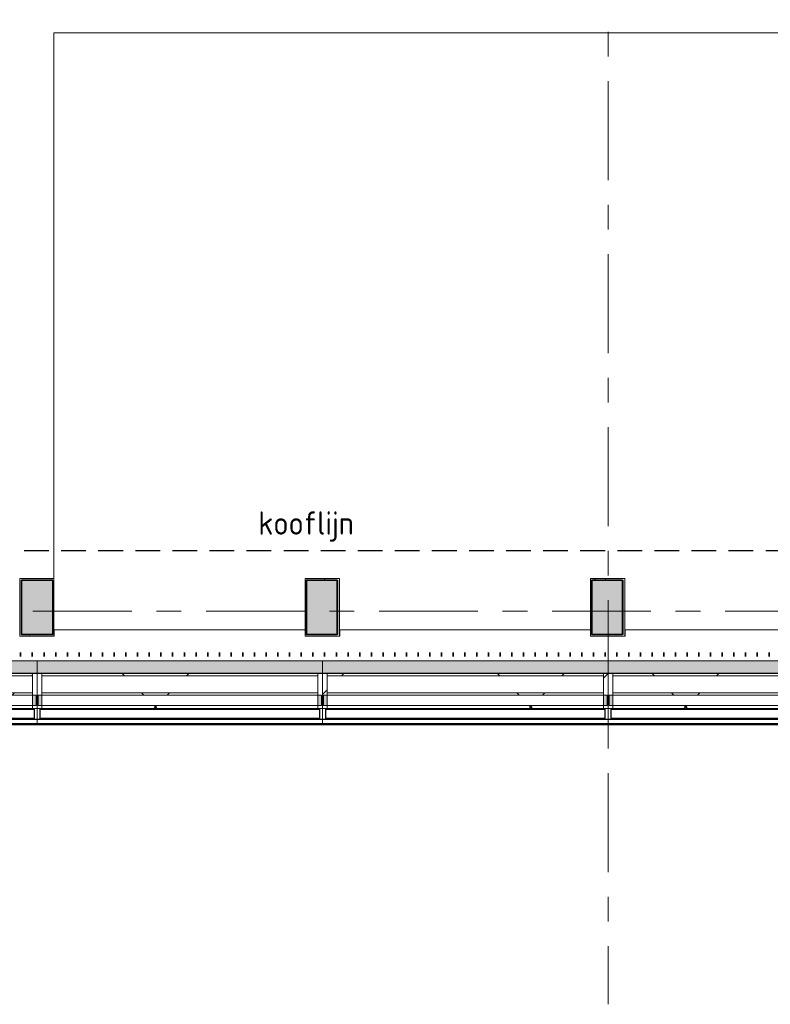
# Model space of a CAD drawing. Extents: x 2820 to 91013, y 1478 to 38178.
# Tile 41 of 182: x 22737 to 27558, y 16803 to 23127. Entities that reach past the tile are written whole.
import ezdxf

# ---------------------------------------------------------------- set-up
doc = ezdxf.new("R2010")
doc.units = 0
doc.header["$LTSCALE"] = 50
for name, pattern in [('HIDDEN2', [4.7625, 3.175, -1.5875]), ('Onderlegger 2e verdieping$0$brandscheiding', [1.5, 0, -1.5]), ('Onderlegger 2e verdieping$0$stramien', [22.225, 12.7, -3.175, 3.175, -3.175])]:
    doc.linetypes.add(name, pattern=pattern)
doc.layers.get('0').update_dxf_attribs({"linetype": 'CONTINUOUS'})
doc.layers.add('IWTEKST', color=2, linetype='CONTINUOUS')
for name, color, linetype, lineweight in [('Onderlegger 2e verdieping$0$A-FLOR-OTLN', 8, 'CONTINUOUS', 18), ('Onderlegger 2e verdieping$0$A-GENM', 8, 'CONTINUOUS', 18), ('Onderlegger 2e verdieping$0$A-GLAZ', 8, 'CONTINUOUS', 25), ('Onderlegger 2e verdieping$0$A-WALL', 8, 'CONTINUOUS', 25), ('Onderlegger 2e verdieping$0$A-WALL-PATT', 8, 'CONTINUOUS', 50), ('Onderlegger 2e verdieping$0$S-COLS', 8, 'CONTINUOUS', 18), ('Onderlegger 2e verdieping$0$S-GRID', 8, 'CONTINUOUS', 18)]:
    doc.layers.add(name, color=color, linetype=linetype, lineweight=lineweight)
doc.styles.get("Standard").update_dxf_attribs({"font": 'isocp.shx'})
pattern_1 = [(45, (-27433.3, -18763.2), (-707.107, 707.107), []), (135, (-27433.3, -18763.2), (-707.107, -707.107), [])]
pattern_2 = [(45, (-25599.93, -18763.2), (-212.132, 212.132), [])]
pattern_3 = [(45, (-25599.9, -18763.2), (-707.107, 707.107), []), (135, (-25599.9, -18763.2), (-707.107, -707.107), [])]
pattern_4 = [(45, (-23766.6, -18763.2), (-707.107, 707.107), []), (135, (-23766.6, -18763.2), (-707.107, -707.107), [])]
pattern_5 = [(45, (-21933.3, -18763.2), (-707.107, 707.107), []), (135, (-21933.3, -18763.2), (-707.107, -707.107), [])]

# ---------------------------------------------------------------- blocks, each defined once
blk = doc.blocks.new('Onderlegger 2e verdieping$0$65_KU_brandscheiding_v1 - 30m 2-11572238-Plotview 2e Verdieping - schaal 1 op 100')
at = {"layer": 'Onderlegger 2e verdieping$0$A-GENM', "linetype": 'Onderlegger 2e verdieping$0$brandscheiding', "lineweight": 100}
blk.add_line((3815.7, 0), (18385.8, 0), dxfattribs=at)
blk = doc.blocks.new('Onderlegger 2e verdieping$0$42_KA leemstuc betonkolomafwerking - Type-7772580-Plotview 2e Verdieping - schaal 1 op 100')
at = {"layer": 'Onderlegger 2e verdieping$0$A-GENM'}
h = blk.add_hatch(dxfattribs=at)
h.set_pattern_fill('FP_139', color=256, style=0, pattern_type=2)
h.set_pattern_definition([(0, (-24847.81, -19445.2), (406.4, 101.6), [33.528, -271.272, 33.528, -1896.872]), (0, (-24847.81, -19445.2), (406.4, 101.6), [-338.328, -271.272, 33.528, -576.072, -1016]), (0, (-24847.81, -19445.2), (406.4, 101.6), [-1219.2, 33.528, -271.272, 33.528, -677.672]), (0, (-24847.81, -19445.2), (406.4, 101.6), [-1557.528, -169.672, 33.528, -474.472]), (120, (-24695.41, -19394.4), (-291.18818, 301.15272), [33.528, -271.272, 33.528, -1896.872]), (120, (-24695.41, -19394.4), (-291.18818, 301.15272), [-338.328, -271.272, 33.528, -576.072, -1016]), (120, (-24695.41, -19394.4), (-291.18818, 301.15272), [-1219.2, 33.528, -271.272, 33.528, -677.672]), (120, (-24695.41, -19394.4), (-291.18818, 301.15272), [-1557.528, -169.672, 33.528, -474.472]), (240, (-24644.61, -19191.2), (-115.21182, -402.75272), [33.528, -271.272, 33.528, -1896.872]), (240, (-24644.61, -19191.2), (-115.21182, -402.75272), [-338.328, -271.272, 33.528, -576.072, -1016]), (240, (-24644.61, -19191.2), (-115.21182, -402.75272), [-1219.2, 33.528, -271.272, 33.528, -677.672]), (240, (-24644.61, -19191.2), (-115.21182, -402.75272), [-1557.528, -169.672, 33.528, -474.472])])
h.paths.add_polyline_path([(-57, -277), (-57, 93), (-277, 93), (-277, -277)], flags=0)
h.paths.add_polyline_path([(-267, -267), (-267, 83), (-67, 83), (-67, -267)], flags=0)
for p, q in [((-57, 93), (-277, 93)), ((-277, 93), (-277, -277)), ((-267, 83), (-67, 83)), ((-267, -267), (-267, 83)), ((-67, 83), (-67, -267)), ((-57, -277), (-57, 93)), ((-277, -277), (-57, -277)), ((-67, -267), (-267, -267))]:
    blk.add_line(p, q, dxfattribs=at)
blk = doc.blocks.new('Onderlegger 2e verdieping$0$42_KA leemstuc betonkolomafwerking - Type-V88-Plotview 2e Verdieping - schaal 1 op 100')
at = {"layer": 'Onderlegger 2e verdieping$0$A-GENM'}
h = blk.add_hatch(dxfattribs=at)
h.set_pattern_fill('FP_140', color=256, style=0, pattern_type=2)
h.set_pattern_definition([(0, (-26681.14, -19445.2), (406.4, 101.6), [33.528, -271.272, 33.528, -1896.872]), (0, (-26681.14, -19445.2), (406.4, 101.6), [-338.328, -271.272, 33.528, -576.072, -1016]), (0, (-26681.14, -19445.2), (406.4, 101.6), [-1219.2, 33.528, -271.272, 33.528, -677.672]), (0, (-26681.14, -19445.2), (406.4, 101.6), [-1557.528, -169.672, 33.528, -474.472]), (120, (-26528.74, -19394.4), (-291.18818, 301.15272), [33.528, -271.272, 33.528, -1896.872]), (120, (-26528.74, -19394.4), (-291.18818, 301.15272), [-338.328, -271.272, 33.528, -576.072, -1016]), (120, (-26528.74, -19394.4), (-291.18818, 301.15272), [-1219.2, 33.528, -271.272, 33.528, -677.672]), (120, (-26528.74, -19394.4), (-291.18818, 301.15272), [-1557.528, -169.672, 33.528, -474.472]), (240, (-26477.94, -19191.2), (-115.21182, -402.75272), [33.528, -271.272, 33.528, -1896.872]), (240, (-26477.94, -19191.2), (-115.21182, -402.75272), [-338.328, -271.272, 33.528, -576.072, -1016]), (240, (-26477.94, -19191.2), (-115.21182, -402.75272), [-1219.2, 33.528, -271.272, 33.528, -677.672]), (240, (-26477.94, -19191.2), (-115.21182, -402.75272), [-1557.528, -169.672, 33.528, -474.472])])
h.paths.add_polyline_path([(-57, -277), (-57, 93), (-277, 93), (-277, -277)], flags=0)
h.paths.add_polyline_path([(-67, -267), (-267, -267), (-267, 83), (-67, 83)], flags=0)
for p, q in [((-57, 93), (-277, 93)), ((-277, 93), (-277, -277)), ((-267, 83), (-67, 83)), ((-267, -267), (-267, 83)), ((-67, 83), (-67, -267)), ((-57, -277), (-57, 93)), ((-277, -277), (-57, -277)), ((-67, -267), (-267, -267))]:
    blk.add_line(p, q, dxfattribs=at)
blk = doc.blocks.new('Onderlegger 2e verdieping$0$42_KA leemstuc betonkolomafwerking - Type-V89-Plotview 2e Verdieping - schaal 1 op 100')
at = {"layer": 'Onderlegger 2e verdieping$0$A-GENM'}
h = blk.add_hatch(dxfattribs=at)
h.set_pattern_fill('FP_141', color=256, style=0, pattern_type=2)
h.set_pattern_definition([(0, (-23014.48, -19445.2), (406.4, 101.6), [33.528, -271.272, 33.528, -1896.872]), (0, (-23014.48, -19445.2), (406.4, 101.6), [-338.328, -271.272, 33.528, -576.072, -1016]), (0, (-23014.48, -19445.2), (406.4, 101.6), [-1219.2, 33.528, -271.272, 33.528, -677.672]), (0, (-23014.48, -19445.2), (406.4, 101.6), [-1557.528, -169.672, 33.528, -474.472]), (120, (-22862.08, -19394.4), (-291.18818, 301.15272), [33.528, -271.272, 33.528, -1896.872]), (120, (-22862.08, -19394.4), (-291.18818, 301.15272), [-338.328, -271.272, 33.528, -576.072, -1016]), (120, (-22862.08, -19394.4), (-291.18818, 301.15272), [-1219.2, 33.528, -271.272, 33.528, -677.672]), (120, (-22862.08, -19394.4), (-291.18818, 301.15272), [-1557.528, -169.672, 33.528, -474.472]), (240, (-22811.28, -19191.2), (-115.21182, -402.75272), [33.528, -271.272, 33.528, -1896.872]), (240, (-22811.28, -19191.2), (-115.21182, -402.75272), [-338.328, -271.272, 33.528, -576.072, -1016]), (240, (-22811.28, -19191.2), (-115.21182, -402.75272), [-1219.2, 33.528, -271.272, 33.528, -677.672]), (240, (-22811.28, -19191.2), (-115.21182, -402.75272), [-1557.528, -169.672, 33.528, -474.472])])
h.paths.add_polyline_path([(-57, -277), (-57, 93), (-277, 93), (-277, -277)], flags=0)
h.paths.add_polyline_path([(-67, -267), (-267, -267), (-267, 83), (-67, 83)], flags=0)
for p, q in [((-57, 93), (-277, 93)), ((-277, 93), (-277, -277)), ((-267, 83), (-67, 83)), ((-267, -267), (-267, 83)), ((-67, 83), (-67, -267)), ((-57, -277), (-57, 93)), ((-277, -277), (-57, -277)), ((-67, -267), (-267, -267))]:
    blk.add_line(p, q, dxfattribs=at)
blk = doc.blocks.new('Onderlegger 2e verdieping$0$31_KA_Houten vliesgevel met draaiend deel natuursteen gevel - 31_KA_Houten vliesgevel met draaiend deel natuursteen gevel-12423262-Plotview 2e Verdieping - schaal 1 op 100')
at = {"layer": 'Onderlegger 2e verdieping$0$A-GLAZ'}
h = blk.add_hatch(color=256, dxfattribs=at)
h.paths.add_polyline_path([(841, 166), (867.7, 166), (867.7, 245), (-916.7, 245), (-916.7, 166), (535.3, 166)], flags=0)
h.paths.add_polyline_path([(-809.1, 405), (-806.7, 405), (-806.7, 411), (-809.1, 411)], flags=0)
at = {"layer": 'Onderlegger 2e verdieping$0$A-GLAZ', "lineweight": 18}
h = blk.add_hatch(dxfattribs=at)
h.set_pattern_fill('FP_385', color=256, style=0, pattern_type=2)
h.set_pattern_definition([(45, (-27433.26, -18763.2), (-212.132, 212.132), [])])
h.paths.add_polyline_path([(-916.7, -60), (-886.7, -60), (-886.7, -40), (-910.2, -40), (-910.2, 26), (-886.7, 26), (-886.7, 165), (-916.7, 165), (-916.7, 145.6)], flags=0)
h = blk.add_hatch(dxfattribs=at)
h.set_pattern_fill('FP_386', color=256, style=0, pattern_type=2)
h.set_pattern_definition(pattern_1)
h.paths.add_polyline_path([(535.3, 150), (886.6, 150), (886.6, 165), (-886.7, 165), (-886.7, 150), (-76.3, 150)], flags=0)
at = {"layer": 'Onderlegger 2e verdieping$0$A-GLAZ'}
h = blk.add_hatch(color=256, dxfattribs=at)
h.paths.add_polyline_path([(886.6, -40), (910.1, -40), (910.1, 26), (886.6, 26)], flags=0)
h.paths.add_polyline_path([(-886.7, -40), (-886.7, 26), (-910.2, 26), (-910.2, -40), (-907.1, -40)], flags=0)
at = {"layer": 'Onderlegger 2e verdieping$0$A-GLAZ', "lineweight": 18}
h = blk.add_hatch(dxfattribs=at)
h.set_pattern_fill('FP_386', color=256, style=0, pattern_type=2)
h.set_pattern_definition(pattern_1)
h.paths.add_polyline_path([(535.3, 26), (886.6, 26), (886.6, 41), (-886.7, 41), (-886.7, 26), (-76.3, 26)], flags=0)
h = blk.add_hatch(dxfattribs=at)
h.set_pattern_fill('FP_386', color=256, style=0, pattern_type=2)
h.set_pattern_definition(pattern_1)
h.paths.add_polyline_path([(-76.3, -60), (886.6, -60), (886.6, -40), (-886.7, -40), (-886.7, -60), (-687.9, -60)], flags=0)
at = {"layer": 'Onderlegger 2e verdieping$0$A-GLAZ'}
blk.add_hatch(color=256, dxfattribs=at).paths.add_polyline_path([(-76.3, -158.6), (916.6, -158.6), (916.6, -155.6), (-916.7, -155.6), (-916.7, -158.6), (-382.1, -158.6)], flags=0)
at = {"layer": 'Onderlegger 2e verdieping$0$A-GLAZ', "lineweight": 18}
for p, q in [((-806.7, 411), (-809.3, 411)), ((-916.7, 166), (-916.7, 245)), ((-916.7, 166), (867.7, 166)), ((-916.7, 165), (-916.7, -60)), ((-886.7, 165), (-916.7, 165)), ((-886.7, 26), (-886.7, 165)), ((886.6, 165), (-886.7, 165)), ((-886.7, 165), (-886.7, 150)), ((886.6, 150), (-886.7, 150)), ((-886.7, 150), (-886.7, 41)), ((-886.7, 150), (886.6, 150)), ((916.6, 165), (886.6, 165)), ((886.6, 165), (886.6, 26)), ((886.6, 150), (886.6, 165)), ((886.6, 41), (886.6, 150)), ((916.6, -60), (916.6, 165)), ((-910.2, -40), (-910.2, 26)), ((-910.2, 26), (-886.7, 26)), ((-886.7, 41), (886.6, 41)), ((886.6, 41), (-886.7, 41)), ((-886.7, 41), (-886.7, 26)), ((-886.7, 26), (886.6, 26)), ((-886.7, 26), (-886.7, -40)), ((886.6, 26), (886.6, 41)), ((886.6, 26), (910.1, 26)), ((886.6, -40), (886.6, 26)), ((910.1, 26), (910.1, -40)), ((-916.7, -60), (-886.7, -60)), ((-916.7, -128.6), (-916.7, -60)), ((-886.7, -40), (-910.2, -40)), ((-886.7, -60), (-886.7, -40)), ((886.6, -40), (-886.7, -40)), ((-886.7, -40), (-886.7, -60)), ((-886.7, -60), (886.6, -60)), ((910.1, -40), (886.6, -40)), ((886.6, -40), (886.6, -60)), ((886.6, -60), (886.6, -40)), ((886.6, -60), (916.6, -60)), ((916.6, -60), (916.6, -128.6)), ((-916.7, -131.6), (-916.7, -128.6)), ((916.6, -128.6), (-916.7, -128.6)), ((-916.7, -155.6), (-916.7, -131.6)), ((916.6, -131.6), (-916.7, -131.6)), ((-916.7, -155.6), (-916.7, -158.6)), ((916.6, -155.6), (-916.7, -155.6)), ((-916.7, -158.6), (916.6, -158.6)), ((916.6, -128.6), (916.6, -131.6)), ((916.6, -131.6), (916.6, -155.6)), ((916.6, -158.6), (916.6, -155.6))]:
    blk.add_line(p, q, dxfattribs=at)
at = {"layer": 'Onderlegger 2e verdieping$0$A-GLAZ'}
for p, q in [((-896.7, -125), (-896.7, -65)), ((-896.7, -65), (896.6, -65)), ((896.6, -125), (-896.7, -125)), ((896.6, -65), (896.6, -125))]:
    blk.add_line(p, q, dxfattribs=at)
blk = doc.blocks.new('Onderlegger 2e verdieping$0$31_KA_Houten vliesgevel met draaiend deel natuursteen gevel - 31_KA_Houten vliesgevel met draaiend deel natuursteen gevel-V273-Plotview 2e Verdieping - schaal 1 op 100')
at = {"layer": 'Onderlegger 2e verdieping$0$A-GLAZ'}
h = blk.add_hatch(color=256, dxfattribs=at)
h.paths.add_polyline_path([(839.7, 166), (916.6, 166), (916.6, 245), (-916.7, 245), (-916.7, 166), (533.9, 166)], flags=0)
h.paths.add_polyline_path([(-809.1, 405), (-806.7, 405), (-806.7, 411), (-809.1, 411), (-809.1, 405.1)], flags=0)
at = {"layer": 'Onderlegger 2e verdieping$0$A-GLAZ', "lineweight": 18}
h = blk.add_hatch(dxfattribs=at)
h.set_pattern_fill('FP_389', color=256, style=0, pattern_type=2)
h.set_pattern_definition(pattern_2)
h.paths.add_polyline_path([(-916.7, -60), (-886.7, -60), (-886.7, -40), (-910.2, -40), (-910.2, 26), (-886.7, 26), (-886.7, 165), (-916.7, 165), (-916.7, 145.6)], flags=0)
h = blk.add_hatch(dxfattribs=at)
h.set_pattern_fill('FP_390', color=256, style=0, pattern_type=2)
h.set_pattern_definition(pattern_3)
h.paths.add_polyline_path([(533.9, 150), (886.6, 150), (886.6, 165), (-886.7, 165), (-886.7, 150), (-77.7, 150)], flags=0)
h = blk.add_hatch(dxfattribs=at)
h.set_pattern_fill('FP_389', color=256, style=0, pattern_type=2)
h.set_pattern_definition(pattern_2)
h.paths.add_polyline_path([(886.6, -60), (916.6, -60), (916.6, 165), (886.6, 165), (886.6, 26), (910.1, 26), (910.1, -40), (886.6, -40)], flags=0)
at = {"layer": 'Onderlegger 2e verdieping$0$A-GLAZ'}
h = blk.add_hatch(color=256, dxfattribs=at)
h.paths.add_polyline_path([(886.6, -40), (910.1, -40), (910.1, 26), (886.6, 26)], flags=0)
h.paths.add_polyline_path([(-886.7, -40), (-886.7, 26), (-910.2, 26), (-910.2, -40), (-907.1, -40)], flags=0)
at = {"layer": 'Onderlegger 2e verdieping$0$A-GLAZ', "lineweight": 18}
h = blk.add_hatch(dxfattribs=at)
h.set_pattern_fill('FP_390', color=256, style=0, pattern_type=2)
h.set_pattern_definition(pattern_3)
h.paths.add_polyline_path([(533.9, 26), (886.6, 26), (886.6, 41), (-886.7, 41), (-886.7, 26), (-77.7, 26)], flags=0)
h = blk.add_hatch(dxfattribs=at)
h.set_pattern_fill('FP_390', color=256, style=0, pattern_type=2)
h.set_pattern_definition(pattern_3)
h.paths.add_polyline_path([(-77.7, -60), (886.6, -60), (886.6, -40), (-886.7, -40), (-886.7, -60), (-689.3, -60)], flags=0)
at = {"layer": 'Onderlegger 2e verdieping$0$A-GLAZ'}
blk.add_hatch(color=256, dxfattribs=at).paths.add_polyline_path([(-77.7, -158.6), (916.6, -158.6), (916.6, -155.6), (-916.7, -155.6), (-916.7, -158.6), (-383.5, -158.6)], flags=0)
at = {"layer": 'Onderlegger 2e verdieping$0$A-GLAZ', "lineweight": 18}
for p, q in [((-806.7, 411), (-809.3, 411)), ((-916.7, 166), (-916.7, 245)), ((916.6, 245), (916.6, 166)), ((-916.7, 166), (916.6, 166)), ((-916.7, 165), (-916.7, -60)), ((-886.7, 165), (-916.7, 165)), ((-886.7, 26), (-886.7, 165)), ((886.6, 165), (-886.7, 165)), ((-886.7, 165), (-886.7, 150)), ((886.6, 150), (-886.7, 150)), ((-886.7, 150), (-886.7, 41)), ((-886.7, 150), (886.6, 150)), ((916.6, 165), (886.6, 165)), ((886.6, 165), (886.6, 26)), ((886.6, 150), (886.6, 165)), ((886.6, 41), (886.6, 150)), ((916.6, -60), (916.6, 165)), ((-910.2, -40), (-910.2, 26)), ((-910.2, 26), (-886.7, 26)), ((-886.7, 41), (886.6, 41)), ((886.6, 41), (-886.7, 41)), ((-886.7, 41), (-886.7, 26)), ((-886.7, 26), (886.6, 26)), ((-886.7, 26), (-886.7, -40)), ((886.6, 26), (886.6, 41)), ((886.6, 26), (910.1, 26)), ((886.6, -40), (886.6, 26)), ((910.1, 26), (910.1, -40)), ((-916.7, -60), (-886.7, -60)), ((-916.7, -128.6), (-916.7, -60)), ((-886.7, -40), (-910.2, -40)), ((-886.7, -60), (-886.7, -40)), ((886.6, -40), (-886.7, -40)), ((-886.7, -40), (-886.7, -60)), ((-886.7, -60), (886.6, -60)), ((910.1, -40), (886.6, -40)), ((886.6, -40), (886.6, -60)), ((886.6, -60), (886.6, -40)), ((886.6, -60), (916.6, -60)), ((916.6, -60), (916.6, -128.6)), ((-916.7, -131.6), (-916.7, -128.6)), ((916.6, -128.6), (-916.7, -128.6)), ((-916.7, -155.6), (-916.7, -131.6)), ((916.6, -131.6), (-916.7, -131.6)), ((-916.7, -155.6), (-916.7, -158.6)), ((916.6, -155.6), (-916.7, -155.6)), ((-916.7, -158.6), (916.6, -158.6)), ((916.6, -128.6), (916.6, -131.6)), ((916.6, -131.6), (916.6, -155.6)), ((916.6, -158.6), (916.6, -155.6))]:
    blk.add_line(p, q, dxfattribs=at)
at = {"layer": 'Onderlegger 2e verdieping$0$A-GLAZ'}
for p, q in [((-896.7, -125), (-896.7, -65)), ((-896.7, -65), (896.6, -65)), ((896.6, -125), (-896.7, -125)), ((896.6, -65), (896.6, -125))]:
    blk.add_line(p, q, dxfattribs=at)
blk = doc.blocks.new('Onderlegger 2e verdieping$0$31_KA_Houten vliesgevel met draaiend deel natuursteen gevel - 31_KA_Houten vliesgevel met draaiend deel natuursteen gevel-V274-Plotview 2e Verdieping - schaal 1 op 100')
at = {"layer": 'Onderlegger 2e verdieping$0$A-GLAZ'}
h = blk.add_hatch(color=256, dxfattribs=at)
h.paths.add_polyline_path([(838.3, 166), (916.6, 166), (916.6, 245), (-916.7, 245), (-916.7, 166), (532.5, 166)], flags=0)
h.paths.add_polyline_path([(-809.1, 405), (-806.7, 405), (-806.7, 411), (-809.1, 411), (-809.1, 405)], flags=0)
at = {"layer": 'Onderlegger 2e verdieping$0$A-GLAZ', "lineweight": 18}
h = blk.add_hatch(dxfattribs=at)
h.set_pattern_fill('FP_392', color=256, style=0, pattern_type=2)
h.set_pattern_definition(pattern_4)
h.paths.add_polyline_path([(532.5, 150), (886.6, 150), (886.6, 165), (-886.7, 165), (-886.7, 150), (-79.1, 150)], flags=0)
h = blk.add_hatch(dxfattribs=at)
h.set_pattern_fill('FP_391', color=256, style=0, pattern_type=2)
h.set_pattern_definition([(45, (-23766.6, -18763.2), (-212.132, 212.132), [])])
h.paths.add_polyline_path([(886.6, -60), (916.6, -60), (916.6, 165), (886.6, 165), (886.6, 26), (910.1, 26), (910.1, -40), (886.6, -40)], flags=0)
at = {"layer": 'Onderlegger 2e verdieping$0$A-GLAZ'}
h = blk.add_hatch(color=256, dxfattribs=at)
h.paths.add_polyline_path([(886.6, -40), (910.1, -40), (910.1, 26), (886.6, 26)], flags=0)
h.paths.add_polyline_path([(-886.7, -40), (-886.7, 26), (-910.2, 26), (-910.2, -40), (-907.1, -40)], flags=0)
at = {"layer": 'Onderlegger 2e verdieping$0$A-GLAZ', "lineweight": 18}
h = blk.add_hatch(dxfattribs=at)
h.set_pattern_fill('FP_392', color=256, style=0, pattern_type=2)
h.set_pattern_definition(pattern_4)
h.paths.add_polyline_path([(532.5, 26), (886.6, 26), (886.6, 41), (-886.7, 41), (-886.7, 26), (-79.1, 26)], flags=0)
h = blk.add_hatch(dxfattribs=at)
h.set_pattern_fill('FP_392', color=256, style=0, pattern_type=2)
h.set_pattern_definition(pattern_4)
h.paths.add_polyline_path([(-79.1, -60), (886.6, -60), (886.6, -40), (-886.7, -40), (-886.7, -60), (-690.6, -60)], flags=0)
at = {"layer": 'Onderlegger 2e verdieping$0$A-GLAZ'}
blk.add_hatch(color=256, dxfattribs=at).paths.add_polyline_path([(-79.1, -158.6), (916.6, -158.6), (916.6, -155.6), (-916.7, -155.6), (-916.7, -158.6), (-384.9, -158.6)], flags=0)
at = {"layer": 'Onderlegger 2e verdieping$0$A-GLAZ', "lineweight": 18}
for p, q in [((-806.7, 411), (-809.3, 411)), ((-916.7, 166), (-916.7, 245)), ((916.6, 245), (916.6, 166)), ((-916.7, 166), (916.6, 166)), ((-916.7, 165), (-916.7, -60)), ((-886.7, 165), (-916.7, 165)), ((-886.7, 26), (-886.7, 165)), ((886.6, 165), (-886.7, 165)), ((-886.7, 165), (-886.7, 150)), ((886.6, 150), (-886.7, 150)), ((-886.7, 150), (-886.7, 41)), ((-886.7, 150), (886.6, 150)), ((916.6, 165), (886.6, 165)), ((886.6, 165), (886.6, 26)), ((886.6, 150), (886.6, 165)), ((886.6, 41), (886.6, 150)), ((916.6, -60), (916.6, 165)), ((-910.2, -40), (-910.2, 26)), ((-910.2, 26), (-886.7, 26)), ((-886.7, 41), (886.6, 41)), ((886.6, 41), (-886.7, 41)), ((-886.7, 41), (-886.7, 26)), ((-886.7, 26), (886.6, 26)), ((-886.7, 26), (-886.7, -40)), ((886.6, 26), (886.6, 41)), ((886.6, 26), (910.1, 26)), ((886.6, -40), (886.6, 26)), ((910.1, 26), (910.1, -40)), ((-916.7, -60), (-886.7, -60)), ((-916.7, -128.6), (-916.7, -60)), ((-886.7, -40), (-910.2, -40)), ((-886.7, -60), (-886.7, -40)), ((886.6, -40), (-886.7, -40)), ((-886.7, -40), (-886.7, -60)), ((-886.7, -60), (886.6, -60)), ((910.1, -40), (886.6, -40)), ((886.6, -40), (886.6, -60)), ((886.6, -60), (886.6, -40)), ((886.6, -60), (916.6, -60)), ((916.6, -60), (916.6, -128.6)), ((-916.7, -131.6), (-916.7, -128.6)), ((916.6, -128.6), (-916.7, -128.6)), ((-916.7, -155.6), (-916.7, -131.6)), ((916.6, -131.6), (-916.7, -131.6)), ((-916.7, -155.6), (-916.7, -158.6)), ((916.6, -155.6), (-916.7, -155.6)), ((-916.7, -158.6), (916.6, -158.6)), ((916.6, -128.6), (916.6, -131.6)), ((916.6, -131.6), (916.6, -155.6)), ((916.6, -158.6), (916.6, -155.6))]:
    blk.add_line(p, q, dxfattribs=at)
at = {"layer": 'Onderlegger 2e verdieping$0$A-GLAZ'}
for p, q in [((-896.7, -125), (-896.7, -65)), ((-896.7, -65), (896.6, -65)), ((896.6, -125), (-896.7, -125)), ((896.6, -65), (896.6, -125))]:
    blk.add_line(p, q, dxfattribs=at)
blk = doc.blocks.new('Onderlegger 2e verdieping$0$31_KA_Houten vliesgevel met draaiend deel natuursteen gevel - 31_KA_Houten vliesgevel met draaiend deel natuursteen gevel-V275-Plotview 2e Verdieping - schaal 1 op 100')
at = {"layer": 'Onderlegger 2e verdieping$0$A-GLAZ'}
h = blk.add_hatch(color=256, dxfattribs=at)
h.paths.add_polyline_path([(836.9, 166), (916.6, 166), (916.6, 245), (-916.7, 245), (-916.7, 166), (531.1, 166)], flags=0)
h.paths.add_polyline_path([(-809.1, 405), (-806.7, 405), (-806.7, 411), (-809.1, 411), (-809.1, 405)], flags=0)
at = {"layer": 'Onderlegger 2e verdieping$0$A-GLAZ', "lineweight": 18}
h = blk.add_hatch(dxfattribs=at)
h.set_pattern_fill('FP_393', color=256, style=0, pattern_type=2)
h.set_pattern_definition([(45, (-21933.27, -18763.2), (-212.132, 212.132), [])])
h.paths.add_polyline_path([(-916.7, -60), (-886.7, -60), (-886.7, -40), (-910.2, -40), (-910.2, 26), (-886.7, 26), (-886.7, 165), (-916.7, 165), (-916.7, 145.6)], flags=0)
h = blk.add_hatch(dxfattribs=at)
h.set_pattern_fill('FP_394', color=256, style=0, pattern_type=2)
h.set_pattern_definition(pattern_5)
h.paths.add_polyline_path([(531.1, 150), (886.6, 150), (886.6, 165), (-886.7, 165), (-886.7, 150), (-80.5, 150)], flags=0)
at = {"layer": 'Onderlegger 2e verdieping$0$A-GLAZ'}
h = blk.add_hatch(color=256, dxfattribs=at)
h.paths.add_polyline_path([(886.6, -40), (910.1, -40), (910.1, 26), (886.6, 26)], flags=0)
h.paths.add_polyline_path([(-886.7, -40), (-886.7, 26), (-910.2, 26), (-910.2, -40), (-907.1, -40)], flags=0)
at = {"layer": 'Onderlegger 2e verdieping$0$A-GLAZ', "lineweight": 18}
h = blk.add_hatch(dxfattribs=at)
h.set_pattern_fill('FP_394', color=256, style=0, pattern_type=2)
h.set_pattern_definition(pattern_5)
h.paths.add_polyline_path([(531.1, 26), (886.6, 26), (886.6, 41), (-886.7, 41), (-886.7, 26), (-80.5, 26)], flags=0)
h = blk.add_hatch(dxfattribs=at)
h.set_pattern_fill('FP_394', color=256, style=0, pattern_type=2)
h.set_pattern_definition(pattern_5)
h.paths.add_polyline_path([(-80.5, -60), (886.6, -60), (886.6, -40), (-886.7, -40), (-886.7, -60), (-692, -60)], flags=0)
at = {"layer": 'Onderlegger 2e verdieping$0$A-GLAZ'}
blk.add_hatch(color=256, dxfattribs=at).paths.add_polyline_path([(-80.5, -158.6), (916.6, -158.6), (916.6, -155.6), (-916.7, -155.6), (-916.7, -158.6), (-386.2, -158.6)], flags=0)
at = {"layer": 'Onderlegger 2e verdieping$0$A-GLAZ', "lineweight": 18}
for p, q in [((-806.7, 411), (-809.3, 411)), ((-916.7, 166), (-916.7, 245)), ((916.6, 245), (916.6, 166)), ((-916.7, 166), (916.6, 166)), ((-916.7, 165), (-916.7, -60)), ((-886.7, 165), (-916.7, 165)), ((-886.7, 26), (-886.7, 165)), ((886.6, 165), (-886.7, 165)), ((-886.7, 165), (-886.7, 150)), ((886.6, 150), (-886.7, 150)), ((-886.7, 150), (-886.7, 41)), ((-886.7, 150), (886.6, 150)), ((916.6, 165), (886.6, 165)), ((886.6, 165), (886.6, 26)), ((886.6, 150), (886.6, 165)), ((886.6, 41), (886.6, 150)), ((916.6, -60), (916.6, 165)), ((-910.2, -40), (-910.2, 26)), ((-910.2, 26), (-886.7, 26)), ((-886.7, 41), (886.6, 41)), ((886.6, 41), (-886.7, 41)), ((-886.7, 41), (-886.7, 26)), ((-886.7, 26), (886.6, 26)), ((-886.7, 26), (-886.7, -40)), ((886.6, 26), (886.6, 41)), ((886.6, 26), (910.1, 26)), ((886.6, -40), (886.6, 26)), ((910.1, 26), (910.1, -40)), ((-916.7, -60), (-886.7, -60)), ((-916.7, -128.6), (-916.7, -60)), ((-886.7, -40), (-910.2, -40)), ((-886.7, -60), (-886.7, -40)), ((886.6, -40), (-886.7, -40)), ((-886.7, -40), (-886.7, -60)), ((-886.7, -60), (886.6, -60)), ((910.1, -40), (886.6, -40)), ((886.6, -40), (886.6, -60)), ((886.6, -60), (886.6, -40)), ((886.6, -60), (916.6, -60)), ((916.6, -60), (916.6, -128.6)), ((-916.7, -131.6), (-916.7, -128.6)), ((916.6, -128.6), (-916.7, -128.6)), ((-916.7, -155.6), (-916.7, -131.6)), ((916.6, -131.6), (-916.7, -131.6)), ((-916.7, -155.6), (-916.7, -158.6)), ((916.6, -155.6), (-916.7, -155.6)), ((-916.7, -158.6), (916.6, -158.6)), ((916.6, -128.6), (916.6, -131.6)), ((916.6, -131.6), (916.6, -155.6)), ((916.6, -158.6), (916.6, -155.6))]:
    blk.add_line(p, q, dxfattribs=at)
at = {"layer": 'Onderlegger 2e verdieping$0$A-GLAZ'}
for p, q in [((-896.7, -125), (-896.7, -65)), ((-896.7, -65), (896.6, -65)), ((896.6, -125), (-896.7, -125)), ((896.6, -65), (896.6, -125))]:
    blk.add_line(p, q, dxfattribs=at)
blk = doc.blocks.new('Onderlegger 2e verdieping$0$vensterbank tweede verdieping - vensterbank tweede verdieping-11898810-Plotview 2e Verdieping - schaal 1 op 100')
at = {"layer": 'Onderlegger 2e verdieping$0$A-GLAZ', "lineweight": 18}
for p, q in [((22959.9, 19168.2), (22957.5, 19168.2)), ((24570.8, 19208.2), (22959.9, 19208.2)), ((22959.9, 19208.2), (22959.9, 19168.2)), ((24793.3, 19168.2), (24790.8, 19168.2)), ((26404.1, 19208.2), (24793.3, 19208.2)), ((24793.3, 19208.2), (24793.3, 19168.2)), ((26626.6, 19168.2), (26624.1, 19168.2)), ((28237.5, 19208.2), (26626.6, 19208.2)), ((26626.6, 19208.2), (26626.6, 19168.2)), ((13730.8, 19008.2), (28300.9, 19008.2))]:
    blk.add_line(p, q, dxfattribs=at)
blk = doc.blocks.new('Onderlegger 2e verdieping$0$28_KU_vloerrand 250x670 verdieping - 27400 mm-1052749-Plotview 2e Verdieping - schaal 1 op 100')
at = {"layer": 'Onderlegger 2e verdieping$0$S-COLS'}
h = blk.add_hatch(color=256, dxfattribs=at)
h.paths.add_polyline_path([(0, -13460), (0, -13700), (80, -13700), (80, -11966.6), (1, -11966.6), (1, -8300), (1, -8300), (1, -6466.7), (1, -6466.6), (1, -4633.3), (1, -4633.3), (1, -2800), (1, -2800), (1, -966.7), (1, -966.6), (1, 866.7), (1, 866.7), (1, 2700), (1, 2700), (0, -12809.8)], flags=0)
h.paths.add_polyline_path([(0, 4925.7), (1, 6366.7), (1, 6366.7), (0, 5537.3)], flags=0)
h.paths.add_polyline_path([(0, 8289.4), (1, 10033.3), (1, 10033.4), (1, 11866.7), (1, 11866.7), (1, 13700), (0, 13700), (0, 8595.2)], flags=0)
h = blk.add_hatch(color=256, dxfattribs=at)
h.paths.add_polyline_path([(231.3, 13700), (231.3, 13700), (240, 13700)], flags=0)
h.paths.add_polyline_path([(240, -12074.2), (240, -12076.7), (250, -12076.7), (250, -12074.2), (240.2, -12074.2)], flags=0)
h.paths.add_polyline_path([(246, -10243.3), (250, -10243.3), (250, -10240.9), (246, -10240.9)], flags=0)
h.paths.add_polyline_path([(246, -4743.3), (250, -4743.3), (250, -4740.9), (246, -4740.9)], flags=0)
h.paths.add_polyline_path([(246, -8410), (250, -8410), (250, -8407.5), (246, -8407.5)], flags=0)
h.paths.add_polyline_path([(246, -6574.2), (246, -6576.7), (250, -6576.7), (250, -6574.2)], flags=0)
h.paths.add_polyline_path([(246, -2907.5), (246, -2910), (250, -2910), (250, -2907.5)], flags=0)
h.paths.add_polyline_path([(246, -1076.7), (250, -1076.7), (250, -1074.2), (246, -1074.2)], flags=0)
h.paths.add_polyline_path([(246, 759.1), (246, 756.7), (250, 756.7), (250, 759.1)], flags=0)
h.paths.add_polyline_path([(246, 13585), (250, 13585), (250, 13590), (246, 13590)], flags=0)
at = {"layer": 'Onderlegger 2e verdieping$0$S-COLS', "color": 0}
for p, q in [((250, -4743.3), (250, -4740.9)), ((250, -6576.7), (250, -6574.2)), ((250, -8410), (250, -8407.5))]:
    blk.add_line(p, q, dxfattribs=at)
blk = doc.blocks.new('Onderlegger 2e verdieping')
at = {"layer": 'Onderlegger 2e verdieping$0$A-WALL-PATT', "lineweight": 5}
h = blk.add_hatch(color=256, dxfattribs=at)
h.paths.add_polyline_path([(30186.6, 18629.8), (30186.6, 18733.2), (30183.2, 18733.2), (30183.2, 18629.8)], flags=0)
h.paths.add_polyline_path([(28349.9, 18629.8), (28349.9, 18629.8), (28349.9, 18631.6)], flags=0)
h.paths.add_polyline_path([(26516.6, 18629.8), (26516.6, 18629.8), (26516.6, 18631.6)], flags=0)
h.paths.add_polyline_path([(24683.2, 18629.8), (24683.3, 18629.8), (24683.2, 18631.6)], flags=0)
h.paths.add_polyline_path([(22849.9, 18629.8), (22849.9, 18629.8), (22849.9, 18631.6)], flags=0)
h.paths.add_polyline_path([(17349.9, 18629.8), (17349.9, 18629.8), (17349.9, 18631.6)], flags=0)
h.paths.add_polyline_path([(15516.6, 18629.8), (15516.6, 18629.8), (15516.6, 18631.6)], flags=0)
h.paths.add_polyline_path([(19183.2, 18629.8), (19183.3, 18629.8), (19183.2, 18631.6)], flags=0)
h.paths.add_polyline_path([(10016.6, 18629.8), (10016.6, 18629.8), (10016.6, 18631.6)], flags=0)
h.paths.add_polyline_path([(4516.6, 18629.8), (4516.6, 18733.2), (4513.3, 18733.2), (4513.3, 18629.8)], flags=0)
at = {"layer": 'Onderlegger 2e verdieping$0$S-COLS', "lineweight": 5}
for points in [[(22949.6, 19178.2), (22949.6, 19528.2), (22749.6, 19528.2), (22749.6, 19178.2)], [(24776.6, 19178.2), (24776.6, 19528.2), (24576.6, 19528.2), (24576.6, 19178.2)], [(26609.9, 19178.2), (26609.9, 19528.2), (26409.9, 19528.2), (26409.9, 19178.2)]]:
    blk.add_hatch(color=256, dxfattribs=at).paths.add_polyline_path(points, flags=0)
at = {"layer": 'Onderlegger 2e verdieping$0$A-FLOR-OTLN'}
for p, q in [((28263.3, 23043.2), (22957.5, 23043.2)), ((22957.5, 19538.2), (22957.5, 23043.2)), ((22957.5, 23043), (28263.3, 23043))]:
    blk.add_line(p, q, dxfattribs=at)
at = {"layer": 'Onderlegger 2e verdieping$0$A-WALL'}
blk.add_line((30186.6, 18598.2), (4513.3, 18598.2), dxfattribs=at)
at = {"layer": 'Onderlegger 2e verdieping$0$S-COLS', "lineweight": 35}
for p, q in [((22949.6, 19528.2), (22749.6, 19528.2)), ((22749.6, 19528.2), (22749.6, 19178.2)), ((22949.6, 19178.2), (22949.6, 19528.2)), ((24776.6, 19528.2), (24576.6, 19528.2)), ((24576.6, 19528.2), (24576.6, 19178.2)), ((24776.6, 19178.2), (24776.6, 19528.2)), ((26609.9, 19528.2), (26409.9, 19528.2)), ((26409.9, 19528.2), (26409.9, 19178.2)), ((26609.9, 19178.2), (26609.9, 19528.2)), ((22749.6, 19178.2), (22949.6, 19178.2)), ((24576.6, 19178.2), (24776.6, 19178.2)), ((26409.9, 19178.2), (26609.9, 19178.2))]:
    blk.add_line(p, q, dxfattribs=at)
at = {"layer": 'Onderlegger 2e verdieping$0$S-GRID', "linetype": 'Onderlegger 2e verdieping$0$stramien'}
for p, q in [((26516.6, 37178.2), (26516.6, 16803)), ((2820.4, 19328.2), (55386.6, 19328.2))]:
    blk.add_line(p, q, dxfattribs=at)
at = {"lineweight": 18, "rotation": 89.9999999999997}
blk.add_blockref('Onderlegger 2e verdieping$0$28_KU_vloerrand 250x670 verdieping - 27400 mm-1052749-Plotview 2e Verdieping - schaal 1 op 100', (18216.6, 18928.2), dxfattribs=at)
at = {"layer": 'Onderlegger 2e verdieping$0$A-GENM'}
for name, p in [('Onderlegger 2e verdieping$0$42_KA leemstuc betonkolomafwerking - Type-V89-Plotview 2e Verdieping - schaal 1 op 100', (23014.5, 19445.2)), ('Onderlegger 2e verdieping$0$42_KA leemstuc betonkolomafwerking - Type-7772580-Plotview 2e Verdieping - schaal 1 op 100', (24847.8, 19445.2)), ('Onderlegger 2e verdieping$0$42_KA leemstuc betonkolomafwerking - Type-V88-Plotview 2e Verdieping - schaal 1 op 100', (26681.1, 19445.2))]:
    blk.add_blockref(name, p, dxfattribs=at)
at = {"layer": 'Onderlegger 2e verdieping$0$A-GENM', "linetype": 'Onderlegger 2e verdieping$0$brandscheiding', "lineweight": 100, "rotation": 180}
blk.add_blockref('Onderlegger 2e verdieping$0$65_KU_brandscheiding_v1 - 30m 2-11572238-Plotview 2e Verdieping - schaal 1 op 100', (32116.6, 19049.5), dxfattribs=at)
at = {"layer": 'Onderlegger 2e verdieping$0$A-GLAZ'}
for name, p in [('Onderlegger 2e verdieping$0$vensterbank tweede verdieping - vensterbank tweede verdieping-11898810-Plotview 2e Verdieping - schaal 1 op 100', (0, 0)), ('Onderlegger 2e verdieping$0$31_KA_Houten vliesgevel met draaiend deel natuursteen gevel - 31_KA_Houten vliesgevel met draaiend deel natuursteen gevel-V275-Plotview 2e Verdieping - schaal 1 op 100', (21933.3, 18763.2)), ('Onderlegger 2e verdieping$0$31_KA_Houten vliesgevel met draaiend deel natuursteen gevel - 31_KA_Houten vliesgevel met draaiend deel natuursteen gevel-V274-Plotview 2e Verdieping - schaal 1 op 100', (23766.6, 18763.2)), ('Onderlegger 2e verdieping$0$31_KA_Houten vliesgevel met draaiend deel natuursteen gevel - 31_KA_Houten vliesgevel met draaiend deel natuursteen gevel-V273-Plotview 2e Verdieping - schaal 1 op 100', (25599.9, 18763.2)), ('Onderlegger 2e verdieping$0$31_KA_Houten vliesgevel met draaiend deel natuursteen gevel - 31_KA_Houten vliesgevel met draaiend deel natuursteen gevel-12423262-Plotview 2e Verdieping - schaal 1 op 100', (27433.3, 18763.2))]:
    blk.add_blockref(name, p, dxfattribs=at)

msp = doc.modelspace()

# ---------------------------------------------------------------- linework, layer by layer
at = {"layer": 'IWTEKST', "linetype": 'HIDDEN2'}
msp.add_line((4906.6, 19718.2), (91012.9, 19718.2), dxfattribs=at)

# ---------------------------------------------------------------- block references
msp.add_blockref('Onderlegger 2e verdieping', (0, 0))

# ---------------------------------------------------------------- texts
at = {"layer": 'IWTEKST', "insert": (24269.8, 19969.2), "char_height": 150, "width": 3405, "attachment_point": 1}
msp.add_mtext('kooflijn', dxfattribs=at)

doc.saveas('drawing.dxf')
